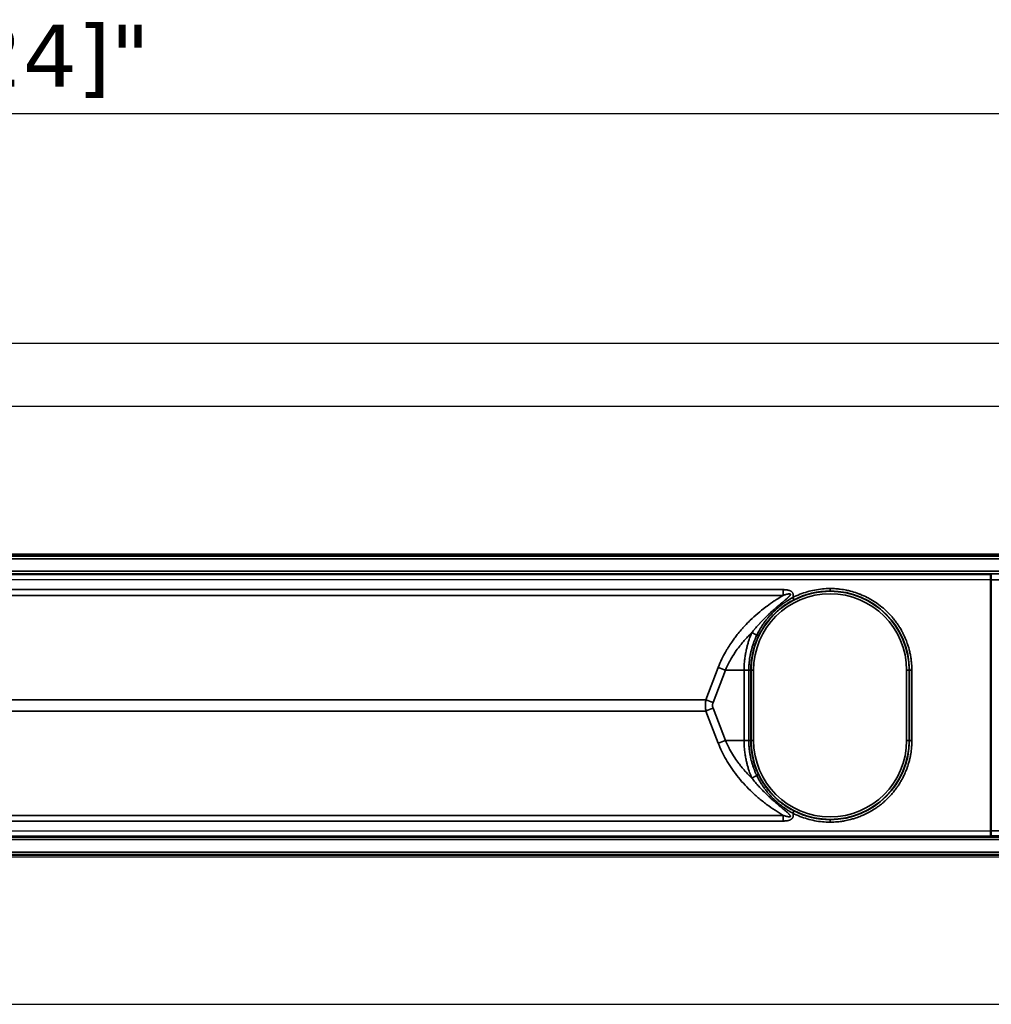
# Model space of a CAD drawing. Header units: millimetres. Extents: x 100 to 2070, y 30 to 1455.
# Tile 55 of 83: x 775 to 971, y 873 to 1071. Entities that reach past the tile are written whole.
import ezdxf

# ---------------------------------------------------------------- set-up
doc = ezdxf.new("R2010")
doc.units = ezdxf.units.MM
doc.header["$LTSCALE"] = 5
for name, color, linetype, lineweight in [('_Sichtbarkanten', 7, 'Continuous', 25), ('Bemaßung (ISO)', 7, 'Continuous', 25), ('Sichtbar schmal (ISO)', 7, 'Continuous', 35)]:
    doc.layers.add(name, color=color, linetype=linetype, lineweight=lineweight)
doc.styles.add('Notiztext (ISO)', font='verdana.ttf')
doc.dimstyles.new('wedi USA', dxfattribs={"dimscale": 5, "dimtxt": 2.5, "dimasz": 4, "dimexe": 2, "dimexo": 0.8, "dimgap": 0.3, "dimtad": 1, "dimdec": 1, "dimrnd": 1e-08, "dimtxsty": 'Notiztext (ISO)', "dimcen": 0.09, "dimclrd": 7, "dimclre": 7, "dimclrt": 256, "dimadec": 0, "dimazin": 2, "dimtfac": 0.6, "dimtmove": 0, "dimatfit": 3, "dimfxl": 1, "dimtolj": 1, "dimlwd": -1, "dimlwe": -1, "dimarcsym": 0})

# ---------------------------------------------------------------- blocks, each defined once
blk = doc.blocks.new('*D98')
at = {"layer": 'Bemaßung (ISO)', "color": 7, "transparency": 16777216}
for p, q in [((461.26, 868.52), (461.26, 728.23)), ((1655.06, 868.52), (1655.06, 728.23)), ((481.26, 738.23), (1635.06, 738.23))]:
    blk.add_line(p, q, dxfattribs=at)
for points in [[(481.26, 741.56), (481.26, 734.9), (461.26, 738.23)], [(1635.06, 741.56), (1635.06, 734.9), (1655.06, 738.23)]]:
    blk.add_solid(points, dxfattribs=at)
at = {"layer": 'Defpoints', "color": 0, "transparency": 16777216}
for p in [(461.26, 872.52), (1655.06, 872.52), (1655.06, 738.23)]:
    blk.add_point(p, dxfattribs=at)
at = {"layer": 'Bemaßung (ISO)', "transparency": 16777216, "insert": (1003.87, 756.08), "char_height": 12.5, "attachment_point": 1, "style": 'Notiztext (ISO)'}
blk.add_mtext('\\A1;1193,8 [47]"', dxfattribs=at)
blk = doc.blocks.new('*D105')
at = {"layer": 'Bemaßung (ISO)', "color": 7, "transparency": 16777216}
for p, q in [((508.86, 903.68), (508.86, 781.25)), ((1607.45, 903.68), (1607.45, 781.25)), ((528.86, 791.25), (1587.45, 791.25))]:
    blk.add_line(p, q, dxfattribs=at)
for points in [[(528.86, 794.59), (528.86, 787.92), (508.86, 791.25)], [(1587.45, 794.59), (1587.45, 787.92), (1607.45, 791.25)]]:
    blk.add_solid(points, dxfattribs=at)
at = {"layer": 'Defpoints', "color": 0, "transparency": 16777216}
for p in [(508.86, 907.68), (1607.45, 907.68), (1607.45, 791.25)]:
    blk.add_point(p, dxfattribs=at)
at = {"layer": 'Bemaßung (ISO)', "transparency": 16777216, "insert": (986.01, 809.11), "char_height": 12.5, "attachment_point": 1, "style": 'Notiztext (ISO)'}
blk.add_mtext('\\A1;1098,6 [43 1/4]"', dxfattribs=at)
blk = doc.blocks.new('*D108')
at = {"layer": 'Bemaßung (ISO)', "color": 7, "transparency": 16777216}
for p, q in [((448.56, 1009.52), (448.56, 1061.76)), ((1058.16, 1022.02), (1058.16, 1061.76)), ((468.56, 1051.76), (1038.16, 1051.76))]:
    blk.add_line(p, q, dxfattribs=at)
for points in [[(468.56, 1055.1), (468.56, 1048.43), (448.56, 1051.76)], [(1038.16, 1055.1), (1038.16, 1048.43), (1058.16, 1051.76)]]:
    blk.add_solid(points, dxfattribs=at)
at = {"layer": 'Defpoints', "color": 0, "transparency": 16777216}
for p in [(1058.16, 1051.76), (1058.16, 1018.02), (448.56, 1005.52)]:
    blk.add_point(p, dxfattribs=at)
at = {"layer": 'Bemaßung (ISO)', "transparency": 16777216, "insert": (703.94, 1069.62), "char_height": 12.5, "attachment_point": 1, "style": 'Notiztext (ISO)'}
blk.add_mtext('\\A1;609,6 [24]"', dxfattribs=at)

msp = doc.modelspace()

# ---------------------------------------------------------------- linework, layer by layer
at = {"layer": '_Sichtbarkanten'}
for p, q in [((448.56, 1005.52), (1667.76, 1005.52)), ((1655.06, 992.82), (461.26, 992.82)), ((511.16, 963.17), (1605.16, 963.17)), ((511.16, 902.17), (1605.16, 902.17)), ((461.26, 872.52), (1655.06, 872.52))]:
    msp.add_line(p, q, dxfattribs=at)
at = {"layer": 'Sichtbar schmal (ISO)'}
for p, q in [((1605.63, 962.85), (510.68, 962.85)), ((510.85, 962.68), (1605.47, 962.68)), ((1605.47, 962.18), (510.85, 962.18)), ((510.86, 959.66), (1605.45, 959.66)), ((1605.45, 959.16), (510.86, 959.16)), ((511.04, 958.99), (970.66, 958.95)), ((970.66, 957.95), (970.66, 958.95)), ((970.65, 957.95), (511.03, 957.99)), ((970.65, 957.95), (970.8, 957.95)), ((970.65, 957.95), (970.65, 907.4)), ((987.84, 957.94), (970.8, 957.95)), ((970.8, 957.95), (970.8, 907.4)), ((928.98, 955.95), (753.17, 955.95)), ((938.41, 955.67), (938.41, 956.17)), ((928.99, 954.8), (753.17, 954.8)), ((915.91, 940.29), (913.43, 933.81)), ((917.34, 939.72), (914.87, 933.24)), ((917.34, 939.72), (921.11, 939.72)), ((921.11, 939.72), (922.05, 939.72)), ((921.11, 925.63), (921.11, 939.72)), ((922.05, 939.72), (922.05, 925.63)), ((922.45, 939.73), (922.52, 939.73)), ((922.45, 939.73), (922.45, 925.62)), ((922.52, 939.73), (922.52, 925.62)), ((923.02, 939.73), (922.52, 939.73)), ((923.02, 939.73), (923.02, 925.62)), ((953.79, 925.62), (953.79, 939.73)), ((953.79, 939.73), (954.29, 939.73)), ((954.35, 939.73), (954.29, 939.73)), ((954.29, 925.62), (954.29, 939.73)), ((954.35, 939.73), (954.85, 939.73)), ((954.35, 925.62), (954.35, 939.73)), ((954.85, 925.62), (954.85, 939.73)), ((913.43, 933.81), (768.74, 933.81)), ((913.43, 931.53), (768.74, 931.53)), ((913.43, 931.53), (915.91, 925.06)), ((914.87, 932.1), (917.34, 925.63)), ((917.34, 925.63), (921.11, 925.63)), ((921.11, 925.63), (922.05, 925.63)), ((922.45, 925.62), (922.52, 925.62)), ((923.02, 925.62), (922.52, 925.62)), ((953.79, 925.62), (954.29, 925.62)), ((954.35, 925.62), (954.29, 925.62)), ((954.35, 925.62), (954.85, 925.62)), ((753.17, 910.54), (928.99, 910.54)), ((753.17, 909.4), (928.98, 909.4)), ((938.41, 909.17), (938.41, 909.67)), ((511.03, 907.36), (970.65, 907.4)), ((970.8, 907.4), (970.65, 907.4)), ((970.66, 907.4), (970.66, 906.4)), ((970.8, 907.4), (987.84, 907.41)), ((510.86, 906.18), (1605.45, 906.18)), ((1605.45, 905.68), (510.86, 905.68)), ((970.66, 906.4), (511.04, 906.36)), ((970.83, 906.4), (987.88, 906.41)), ((510.68, 902.5), (1605.63, 902.5)), ((510.85, 903.16), (1605.47, 903.16)), ((1605.47, 902.66), (510.85, 902.66))]:
    msp.add_line(p, q, dxfattribs=at)
for centre, radius, start, end in [((938.41, 939.73), 15.89, 0, 180), ((938.41, 939.73), 15.39, 0, 180), ((938.4, 939.73), 15.95, 360, 89.9946), ((938.41, 925.62), 15.89, 180, 0), ((938.41, 925.62), 15.39, 180, 0), ((938.4, 925.62), 15.95, 270.0054, 0)]:
    msp.add_arc(centre, radius, start, end, dxfattribs=at)
for centre, major_axis, ratio, start_param, end_param in [((970.63, 958.84), (-6, 0), 0.017445, 4.677478, 4.707369), ((970.83, 957.95), (0.001, 1), 0.034899, 0.017464, 1.570797), ((929.04, 955.95), (0, 10), 0.005236, 1.570793, 1.685161), ((938.4, 939.73), (0, 15.95), 0.999985, 0, 0.472967), ((930.91, 954.37), (0.228, -0.445), 0.004664, 0.017453, 1.568413), ((925.55, 945.76), (8.78, -4.78), 0.002502, 4.378713, 4.496367), ((923.56, 946.82), (0.451, -0.215), 0.009072, 4.928238, 6.265731), ((915.88, 939.72), (4.67, -1.79), 0.108522, 1.294199, 1.606695), ((913.41, 933.24), (4.67, -1.79), 0.108522, 1.294198, 1.606695), ((913.41, 932.1), (4.67, 1.79), 0.108522, 4.67649, 4.988987), ((915.88, 925.63), (4.67, 1.79), 0.108522, 4.67649, 4.988987), ((921.95, 925.62), (0.5, -0.005), 0.011276, 0.017587, 1.371238), ((925.55, 919.58), (8.78, 4.78), 0.002502, 1.786819, 1.904468), ((923.56, 918.53), (0.451, 0.215), 0.00907, 0.017454, 1.354946), ((930.91, 910.98), (0.228, 0.445), 0.004661, 4.714775, 6.265732), ((938.4, 925.62), (0, -15.95), 0.999985, 5.810218, 6.283184), ((929.04, 909.4), (0, -10), 0.005236, 4.598022, 4.712387), ((970.83, 907.4), (0.001, -1), 0.034899, 4.712389, 6.265721), ((970.63, 906.5), (6, 0), 0.01744, 4.717412, 4.747298)]:
    msp.add_ellipse(centre, major_axis=major_axis, ratio=ratio, start_param=start_param, end_param=end_param, dxfattribs=at)
for points, knots in [([(922.66, 947.31), (922.84, 947.53), (923.02, 947.75), (923.2, 947.96), (923.2, 947.97), (923.21, 947.98), (923.21, 947.98), (923.39, 948.19), (923.56, 948.39), (923.73, 948.58), (923.74, 948.59), (923.75, 948.6), (923.76, 948.61), (923.93, 948.8), (924.09, 948.98), (924.26, 949.17), (924.27, 949.18), (924.29, 949.19), (924.3, 949.21), (924.46, 949.39), (924.63, 949.56), (924.79, 949.73), (924.81, 949.75), (924.83, 949.77), (924.85, 949.78), (925.01, 949.95), (925.17, 950.11), (925.33, 950.27), (925.35, 950.29), (925.37, 950.31), (925.39, 950.33), (925.55, 950.49), (925.7, 950.63), (925.85, 950.77), (925.87, 950.8), (925.89, 950.82), (925.92, 950.84), (926.06, 950.98), (926.19, 951.1), (926.32, 951.22), (926.35, 951.25), (926.37, 951.27), (926.4, 951.29), (926.52, 951.4), (926.64, 951.51), (926.75, 951.61), (926.77, 951.64), (926.8, 951.66), (926.82, 951.68), (926.93, 951.78), (927.03, 951.87), (927.13, 951.95), (927.16, 951.98), (927.18, 952), (927.21, 952.02), (927.3, 952.1), (927.39, 952.18), (927.48, 952.26), (927.5, 952.28), (927.53, 952.3), (927.55, 952.32), (927.64, 952.4), (927.72, 952.46), (927.79, 952.53), (927.82, 952.55), (927.85, 952.57), (927.87, 952.6), (927.94, 952.66), (928.01, 952.72), (928.08, 952.78), (928.11, 952.8), (928.13, 952.82), (928.16, 952.84), (928.22, 952.9), (928.29, 952.95), (928.35, 953), (928.37, 953.02), (928.4, 953.04), (928.42, 953.06), (928.48, 953.11), (928.53, 953.16), (928.59, 953.2), (928.61, 953.22), (928.64, 953.24), (928.66, 953.26), (928.71, 953.3), (928.76, 953.35), (928.81, 953.38), (928.83, 953.4), (928.86, 953.42), (928.88, 953.44), (928.92, 953.48), (928.97, 953.52), (929.01, 953.55), (929.03, 953.57), (929.06, 953.59), (929.08, 953.61), (929.12, 953.64), (929.16, 953.68), (929.19, 953.71), (929.22, 953.73), (929.24, 953.74), (929.26, 953.76), (929.29, 953.79), (929.33, 953.82), (929.36, 953.85), (929.38, 953.87), (929.4, 953.89), (929.42, 953.9), (929.45, 953.93), (929.48, 953.95), (929.51, 953.98), (929.53, 954), (929.55, 954.01), (929.57, 954.03), (929.6, 954.06), (929.63, 954.08), (929.65, 954.1), (929.67, 954.12), (929.69, 954.13), (929.71, 954.15), (929.74, 954.17), (929.76, 954.19), (929.78, 954.21), (929.8, 954.23), (929.82, 954.25), (929.84, 954.26), (929.86, 954.28), (929.88, 954.3), (929.9, 954.32), (929.91, 954.33), (929.93, 954.35), (929.95, 954.37), (929.97, 954.38), (929.99, 954.4), (930, 954.42), (930.02, 954.43), (930.04, 954.45), (930.05, 954.47), (930.07, 954.48), (930.08, 954.49), (930.1, 954.51), (930.11, 954.52), (930.13, 954.54), (930.14, 954.56), (930.16, 954.57), (930.17, 954.58), (930.18, 954.59), (930.19, 954.61), (930.21, 954.63), (930.22, 954.64), (930.23, 954.65), (930.24, 954.66), (930.25, 954.67), (930.26, 954.69), (930.28, 954.7), (930.29, 954.72), (930.3, 954.73), (930.3, 954.74), (930.31, 954.75), (930.32, 954.76), (930.33, 954.77), (930.34, 954.79), (930.35, 954.79), (930.35, 954.8), (930.36, 954.81), (930.37, 954.82), (930.37, 954.84), (930.38, 954.85), (930.39, 954.86), (930.39, 954.86), (930.39, 954.87), (930.4, 954.88), (930.4, 954.89), (930.41, 954.9), (930.41, 954.91), (930.41, 954.91), (930.41, 954.92), (930.42, 954.93), (930.42, 954.94), (930.42, 954.95), (930.42, 954.95), (930.42, 954.96), (930.42, 954.96), (930.42, 954.97), (930.42, 954.98), (930.42, 954.99), (930.42, 954.99), (930.42, 955), (930.42, 955), (930.42, 955.01), (930.42, 955.02), (930.41, 955.03), (930.4, 955.04), (930.4, 955.05), (930.39, 955.06), (930.38, 955.06), (930.37, 955.07), (930.36, 955.07), (930.35, 955.07), (930.35, 955.08), (930.35, 955.08), (930.33, 955.08), (930.32, 955.09), (930.3, 955.09), (930.3, 955.09), (930.29, 955.09), (930.29, 955.09), (930.27, 955.09), (930.25, 955.1), (930.23, 955.1), (930.22, 955.1), (930.22, 955.1), (930.21, 955.1), (930.19, 955.1), (930.17, 955.1), (930.14, 955.09), (930.13, 955.09), (930.13, 955.09), (930.12, 955.09), (930.09, 955.09), (930.06, 955.09), (930.03, 955.08), (930.02, 955.08), (930.02, 955.08), (930.01, 955.08), (929.98, 955.08), (929.94, 955.07), (929.9, 955.06), (929.9, 955.06), (929.89, 955.06), (929.89, 955.06), (929.84, 955.05), (929.8, 955.04), (929.76, 955.03), (929.75, 955.03), (929.75, 955.03), (929.74, 955.03), (929.69, 955.02), (929.64, 955.01), (929.59, 954.99), (929.59, 954.99), (929.58, 954.99), (929.58, 954.99), (929.52, 954.97), (929.46, 954.96), (929.4, 954.94), (929.34, 954.92), (929.27, 954.9), (929.2, 954.88), (929.13, 954.86), (929.06, 954.83), (928.99, 954.8)], [0, 0, 0, 0, 0.022222, 0.022222, 0.022222, 0.022876, 0.022876, 0.022876, 0.044444, 0.044444, 0.044444, 0.045602, 0.045602, 0.045602, 0.066667, 0.066667, 0.066667, 0.068324, 0.068324, 0.068324, 0.088889, 0.088889, 0.088889, 0.091039, 0.091039, 0.091039, 0.111111, 0.111111, 0.111111, 0.113756, 0.113756, 0.113756, 0.133333, 0.133333, 0.133333, 0.136491, 0.136491, 0.136491, 0.155556, 0.155556, 0.155556, 0.159228, 0.159228, 0.159228, 0.177778, 0.177778, 0.177778, 0.181952, 0.181952, 0.181952, 0.2, 0.2, 0.2, 0.20467, 0.20467, 0.20467, 0.222222, 0.222222, 0.222222, 0.227393, 0.227393, 0.227393, 0.244444, 0.244444, 0.244444, 0.250117, 0.250117, 0.250117, 0.266667, 0.266667, 0.266667, 0.272841, 0.272841, 0.272841, 0.288889, 0.288889, 0.288889, 0.295564, 0.295564, 0.295564, 0.311111, 0.311111, 0.311111, 0.318287, 0.318287, 0.318287, 0.333333, 0.333333, 0.333333, 0.341011, 0.341011, 0.341011, 0.355556, 0.355556, 0.355556, 0.363735, 0.363735, 0.363735, 0.377778, 0.377778, 0.377778, 0.386459, 0.386459, 0.386459, 0.4, 0.4, 0.4, 0.409182, 0.409182, 0.409182, 0.422222, 0.422222, 0.422222, 0.431905, 0.431905, 0.431905, 0.444444, 0.444444, 0.444444, 0.454626, 0.454626, 0.454626, 0.466667, 0.466667, 0.466667, 0.477349, 0.477349, 0.477349, 0.488889, 0.488889, 0.488889, 0.500075, 0.500075, 0.500075, 0.511111, 0.511111, 0.511111, 0.522801, 0.522801, 0.522801, 0.533333, 0.533333, 0.533333, 0.545524, 0.545524, 0.545524, 0.555556, 0.555556, 0.555556, 0.568247, 0.568247, 0.568247, 0.577778, 0.577778, 0.577778, 0.59097, 0.59097, 0.59097, 0.6, 0.6, 0.6, 0.613695, 0.613695, 0.613695, 0.622222, 0.622222, 0.622222, 0.636424, 0.636424, 0.636424, 0.644444, 0.644444, 0.644444, 0.659144, 0.659144, 0.659144, 0.666667, 0.666667, 0.666667, 0.681855, 0.681855, 0.681855, 0.688889, 0.688889, 0.688889, 0.704584, 0.704584, 0.704584, 0.711111, 0.711111, 0.711111, 0.733333, 0.733333, 0.733333, 0.755556, 0.755556, 0.755556, 0.772742, 0.772742, 0.772742, 0.777778, 0.777778, 0.777778, 0.795481, 0.795481, 0.795481, 0.8, 0.8, 0.8, 0.818213, 0.818213, 0.818213, 0.822222, 0.822222, 0.822222, 0.840935, 0.840935, 0.840935, 0.844444, 0.844444, 0.844444, 0.863651, 0.863651, 0.863651, 0.866667, 0.866667, 0.866667, 0.88638, 0.88638, 0.88638, 0.888889, 0.888889, 0.888889, 0.909104, 0.909104, 0.909104, 0.911111, 0.911111, 0.911111, 0.931827, 0.931827, 0.931827, 0.933333, 0.933333, 0.933333, 0.955556, 0.955556, 0.955556, 0.977778, 0.977778, 0.977778, 1, 1, 1, 1]), ([(930.92, 954.37), (930.93, 954.41), (930.95, 954.5), (930.98, 954.63), (930.99, 954.75), (930.99, 954.87), (930.98, 954.98), (930.97, 955.08), (930.94, 955.17), (930.9, 955.26), (930.85, 955.34), (930.79, 955.42), (930.71, 955.51), (930.62, 955.58), (930.5, 955.66), (930.37, 955.72), (930.23, 955.78), (930.06, 955.83), (929.88, 955.87), (929.69, 955.9), (929.47, 955.93), (929.24, 955.94), (929.07, 955.95), (928.98, 955.95)], [0.0000002, 0.0000002, 0.0000002, 0.0000002, 0.047619, 0.0952381, 0.1428571, 0.1904762, 0.2380952, 0.2857143, 0.3333333, 0.3809524, 0.4285714, 0.4761905, 0.5238095, 0.5714286, 0.6190476, 0.6666667, 0.7142857, 0.7619048, 0.8095238, 0.8571429, 0.9047619, 0.952381, 1, 1, 1, 1]), ([(938.41, 956.17), (937.89, 956.17), (936.85, 956.12), (935.31, 955.9), (933.8, 955.54), (932.32, 955.03), (931.38, 954.61), (930.92, 954.37)], [0, 0, 0, 0, 0.2, 0.4, 0.6, 0.8, 0.9999999, 0.9999999, 0.9999999, 0.9999999]), ([(954.85, 939.73), (954.85, 940.05), (954.84, 940.39), (954.82, 940.73), (954.82, 940.78), (954.82, 940.84), (954.81, 940.89), (954.79, 941.18), (954.76, 941.48), (954.72, 941.79), (954.71, 941.87), (954.7, 941.96), (954.69, 942.04), (954.65, 942.32), (954.6, 942.6), (954.55, 942.88), (954.52, 943), (954.5, 943.12), (954.47, 943.24), (954.42, 943.49), (954.36, 943.75), (954.29, 944), (954.25, 944.15), (954.21, 944.29), (954.16, 944.44), (954.09, 944.67), (954.02, 944.89), (953.94, 945.12), (953.88, 945.29), (953.82, 945.46), (953.76, 945.63), (953.68, 945.83), (953.6, 946.03), (953.51, 946.22), (953.43, 946.42), (953.35, 946.6), (953.26, 946.79), (953.18, 946.96), (953.09, 947.13), (953.01, 947.3), (952.9, 947.5), (952.79, 947.7), (952.68, 947.9), (952.6, 948.04), (952.51, 948.18), (952.43, 948.32), (952.3, 948.54), (952.16, 948.75), (952.02, 948.96), (951.94, 949.07), (951.87, 949.18), (951.79, 949.29), (951.62, 949.53), (951.44, 949.77), (951.25, 950), (951.18, 950.08), (951.12, 950.16), (951.06, 950.24), (950.83, 950.52), (950.58, 950.8), (950.3, 951.08), (950.27, 951.12), (950.23, 951.16), (950.19, 951.2), (949.87, 951.53), (949.52, 951.86), (949.13, 952.2), (949.13, 952.2), (949.12, 952.2), (949.12, 952.21), (948.73, 952.54), (948.3, 952.88), (947.82, 953.21), (947.76, 953.26), (947.7, 953.3), (947.63, 953.34), (947.21, 953.63), (946.75, 953.91), (946.26, 954.18), (946.13, 954.25), (946, 954.32), (945.86, 954.39), (945.42, 954.61), (944.95, 954.82), (944.47, 955.02), (944.27, 955.09), (944.07, 955.17), (943.86, 955.24), (943.42, 955.4), (942.97, 955.54), (942.51, 955.65), (942.25, 955.72), (941.99, 955.78), (941.73, 955.83), (941.31, 955.92), (940.89, 955.99), (940.46, 956.04), (940.16, 956.08), (939.86, 956.11), (939.56, 956.13), (939.17, 956.16), (938.79, 956.17), (938.41, 956.17)], [0, 0, 0, 0, 0.055556, 0.055556, 0.055556, 0.064113, 0.064113, 0.064113, 0.111111, 0.111111, 0.111111, 0.124248, 0.124248, 0.124248, 0.166667, 0.166667, 0.166667, 0.184368, 0.184368, 0.184368, 0.222222, 0.222222, 0.222222, 0.244025, 0.244025, 0.244025, 0.277778, 0.277778, 0.277778, 0.303377, 0.303377, 0.303377, 0.333333, 0.333333, 0.333333, 0.36238, 0.36238, 0.36238, 0.388889, 0.388889, 0.388889, 0.421156, 0.421156, 0.421156, 0.444444, 0.444444, 0.444444, 0.480668, 0.480668, 0.480668, 0.5, 0.5, 0.5, 0.541836, 0.541836, 0.541836, 0.555556, 0.555556, 0.555556, 0.604466, 0.604466, 0.604466, 0.611111, 0.611111, 0.611111, 0.666667, 0.666667, 0.666667, 0.667217, 0.667217, 0.667217, 0.722222, 0.722222, 0.722222, 0.729378, 0.729378, 0.729378, 0.777778, 0.777778, 0.777778, 0.790682, 0.790682, 0.790682, 0.833333, 0.833333, 0.833333, 0.850872, 0.850872, 0.850872, 0.888889, 0.888889, 0.888889, 0.910026, 0.910026, 0.910026, 0.944444, 0.944444, 0.944444, 0.968938, 0.968938, 0.968938, 1, 1, 1, 1]), ([(928.99, 954.8), (928.57, 954.56), (928.17, 954.32), (927.77, 954.06), (927.57, 953.94), (927.38, 953.81), (927.19, 953.69), (926.69, 953.36), (926.21, 953.02), (925.73, 952.66), (925.64, 952.6), (925.56, 952.53), (925.47, 952.47), (924.91, 952.04), (924.37, 951.61), (923.86, 951.17), (923.85, 951.16), (923.85, 951.16), (923.85, 951.16), (923.33, 950.71), (922.83, 950.26), (922.36, 949.79), (922.27, 949.71), (922.19, 949.63), (922.11, 949.55), (921.72, 949.16), (921.34, 948.77), (920.98, 948.37), (920.83, 948.2), (920.69, 948.04), (920.54, 947.87), (920.27, 947.55), (920, 947.23), (919.74, 946.9), (919.55, 946.66), (919.36, 946.41), (919.17, 946.16), (918.98, 945.9), (918.8, 945.64), (918.62, 945.38), (918.38, 945.03), (918.14, 944.67), (917.91, 944.3), (917.8, 944.12), (917.69, 943.93), (917.58, 943.75), (917.3, 943.27), (917.04, 942.79), (916.8, 942.31), (916.75, 942.21), (916.7, 942.12), (916.66, 942.02), (916.38, 941.45), (916.13, 940.87), (915.91, 940.29)], [0.0000007, 0.0000007, 0.0000007, 0.0000007, 0.0675052, 0.0675052, 0.0675052, 0.1, 0.1, 0.1, 0.1843075, 0.1843075, 0.1843075, 0.2, 0.2, 0.2, 0.3, 0.3, 0.3, 0.3007119, 0.3007119, 0.3007119, 0.4, 0.4, 0.4, 0.4172611, 0.4172611, 0.4172611, 0.5, 0.5, 0.5, 0.5341645, 0.5341645, 0.5341645, 0.6, 0.6, 0.6, 0.6499223, 0.6499223, 0.6499223, 0.7, 0.7, 0.7, 0.7670209, 0.7670209, 0.7670209, 0.8, 0.8, 0.8, 0.8835712, 0.8835712, 0.8835712, 0.9, 0.9, 0.9, 1, 1, 1, 1]), ([(930.92, 954.37), (930.84, 954.33), (930.76, 954.28), (930.67, 954.23), (930.67, 954.23), (930.66, 954.23), (930.66, 954.23), (930.58, 954.18), (930.49, 954.13), (930.4, 954.07), (930.39, 954.07), (930.38, 954.06), (930.37, 954.06), (930.28, 954.01), (930.19, 953.95), (930.1, 953.89), (930.08, 953.88), (930.06, 953.87), (930.04, 953.86), (929.96, 953.8), (929.86, 953.75), (929.77, 953.68), (929.74, 953.67), (929.71, 953.65), (929.69, 953.63), (929.6, 953.57), (929.51, 953.51), (929.41, 953.45), (929.37, 953.42), (929.34, 953.39), (929.3, 953.37), (929.21, 953.31), (929.12, 953.24), (929.03, 953.18), (928.98, 953.14), (928.93, 953.1), (928.88, 953.07), (928.79, 953), (928.71, 952.94), (928.62, 952.87), (928.55, 952.82), (928.49, 952.77), (928.43, 952.72), (928.34, 952.65), (928.26, 952.59), (928.17, 952.52), (928.1, 952.45), (928.02, 952.39), (927.94, 952.32), (927.86, 952.25), (927.78, 952.18), (927.7, 952.11), (927.61, 952.03), (927.51, 951.94), (927.41, 951.85), (927.34, 951.79), (927.27, 951.72), (927.2, 951.65), (927.09, 951.54), (926.97, 951.43), (926.85, 951.31), (926.79, 951.25), (926.73, 951.18), (926.66, 951.11), (926.53, 950.98), (926.4, 950.83), (926.26, 950.67), (926.21, 950.62), (926.15, 950.56), (926.1, 950.49), (925.95, 950.32), (925.79, 950.13), (925.63, 949.92), (925.59, 949.87), (925.55, 949.82), (925.51, 949.77), (925.33, 949.54), (925.15, 949.3), (924.97, 949.04), (924.95, 949), (924.92, 948.96), (924.9, 948.93), (924.7, 948.64), (924.5, 948.33), (924.31, 947.99), (924.3, 947.97), (924.29, 947.95), (924.27, 947.94), (924.07, 947.58), (923.86, 947.19), (923.65, 946.77)], [0, 0, 0, 0, 0.0625, 0.0625, 0.0625, 0.0651249, 0.0651249, 0.0651249, 0.125, 0.125, 0.125, 0.1311865, 0.1311865, 0.1311865, 0.1875, 0.1875, 0.1875, 0.1980186, 0.1980186, 0.1980186, 0.25, 0.25, 0.25, 0.2648036, 0.2648036, 0.2648036, 0.3125, 0.3125, 0.3125, 0.3314811, 0.3314811, 0.3314811, 0.375, 0.375, 0.375, 0.3981501, 0.3981501, 0.3981501, 0.4375, 0.4375, 0.4375, 0.4648883, 0.4648883, 0.4648883, 0.5, 0.5, 0.5, 0.5317115, 0.5317115, 0.5317115, 0.5625, 0.5625, 0.5625, 0.5986261, 0.5986261, 0.5986261, 0.625, 0.625, 0.625, 0.665658, 0.665658, 0.665658, 0.6875, 0.6875, 0.6875, 0.7328178, 0.7328178, 0.7328178, 0.75, 0.75, 0.75, 0.8001435, 0.8001435, 0.8001435, 0.8125, 0.8125, 0.8125, 0.867416, 0.867416, 0.867416, 0.875, 0.875, 0.875, 0.9342223, 0.9342223, 0.9342223, 0.9375, 0.9375, 0.9375, 1, 1, 1, 1]), ([(931.14, 953.92), (931.06, 953.88), (930.98, 953.84), (930.9, 953.79), (930.89, 953.79), (930.89, 953.79), (930.88, 953.79), (930.8, 953.74), (930.71, 953.7), (930.62, 953.65), (930.61, 953.64), (930.6, 953.64), (930.59, 953.63), (930.51, 953.58), (930.42, 953.53), (930.32, 953.47), (930.31, 953.46), (930.29, 953.45), (930.27, 953.44), (930.18, 953.39), (930.09, 953.34), (930, 953.28), (929.97, 953.26), (929.94, 953.24), (929.92, 953.23), (929.83, 953.17), (929.74, 953.11), (929.64, 953.05), (929.61, 953.03), (929.57, 953), (929.53, 952.98), (929.45, 952.92), (929.36, 952.86), (929.27, 952.8), (929.22, 952.76), (929.17, 952.73), (929.12, 952.69), (929.03, 952.63), (928.95, 952.57), (928.86, 952.5), (928.8, 952.46), (928.74, 952.41), (928.67, 952.36), (928.59, 952.3), (928.51, 952.23), (928.42, 952.17), (928.35, 952.11), (928.27, 952.04), (928.19, 951.98), (928.12, 951.91), (928.04, 951.85), (927.96, 951.78), (927.87, 951.7), (927.77, 951.62), (927.68, 951.53), (927.61, 951.47), (927.54, 951.4), (927.47, 951.34), (927.36, 951.23), (927.24, 951.12), (927.13, 951.01), (927.07, 950.95), (927.01, 950.88), (926.94, 950.82), (926.81, 950.69), (926.68, 950.54), (926.55, 950.39), (926.5, 950.34), (926.44, 950.28), (926.39, 950.22), (926.24, 950.05), (926.09, 949.86), (925.93, 949.67), (925.89, 949.62), (925.85, 949.57), (925.82, 949.52), (925.64, 949.3), (925.47, 949.06), (925.29, 948.81), (925.27, 948.77), (925.24, 948.74), (925.22, 948.7), (925.03, 948.42), (924.84, 948.12), (924.64, 947.79), (924.63, 947.78), (924.62, 947.76), (924.61, 947.74), (924.41, 947.39), (924.21, 947.01), (924.01, 946.6)], [0, 0, 0, 0, 0.0625, 0.0625, 0.0625, 0.0651251, 0.0651251, 0.0651251, 0.125, 0.125, 0.125, 0.1311881, 0.1311881, 0.1311881, 0.1875, 0.1875, 0.1875, 0.1980191, 0.1980191, 0.1980191, 0.25, 0.25, 0.25, 0.2648042, 0.2648042, 0.2648042, 0.3125, 0.3125, 0.3125, 0.3314815, 0.3314815, 0.3314815, 0.375, 0.375, 0.375, 0.3981504, 0.3981504, 0.3981504, 0.4375, 0.4375, 0.4375, 0.4648885, 0.4648885, 0.4648885, 0.5, 0.5, 0.5, 0.5317116, 0.5317116, 0.5317116, 0.5625, 0.5625, 0.5625, 0.5986261, 0.5986261, 0.5986261, 0.625, 0.625, 0.625, 0.6656579, 0.6656579, 0.6656579, 0.6875, 0.6875, 0.6875, 0.7328176, 0.7328176, 0.7328176, 0.75, 0.75, 0.75, 0.8001432, 0.8001432, 0.8001432, 0.8125, 0.8125, 0.8125, 0.8674156, 0.8674156, 0.8674156, 0.875, 0.875, 0.875, 0.9342216, 0.9342216, 0.9342216, 0.9375, 0.9375, 0.9375, 1, 1, 1, 1]), ([(922.66, 947.31), (922.42, 947.08), (922.19, 946.85), (921.97, 946.61), (921.76, 946.4), (921.55, 946.18), (921.35, 945.95), (921.09, 945.66), (920.84, 945.37), (920.6, 945.07), (920.46, 944.9), (920.32, 944.72), (920.18, 944.54), (919.89, 944.17), (919.61, 943.78), (919.34, 943.39), (919.26, 943.26), (919.17, 943.13), (919.09, 943), (918.78, 942.54), (918.5, 942.05), (918.23, 941.57), (918.2, 941.5), (918.16, 941.44), (918.13, 941.37), (917.83, 940.82), (917.57, 940.27), (917.34, 939.72)], [0, 0, 0, 0, 0.103655, 0.103655, 0.103655, 0.2, 0.2, 0.2, 0.3263937, 0.3263937, 0.3263937, 0.4, 0.4, 0.4, 0.5516773, 0.5516773, 0.5516773, 0.6, 0.6, 0.6, 0.775877, 0.775877, 0.775877, 0.8, 0.8, 0.8, 1, 1, 1, 1]), ([(921.11, 939.72), (921.11, 940.15), (921.13, 940.56), (921.15, 940.94), (921.16, 940.99), (921.16, 941.05), (921.16, 941.11), (921.19, 941.42), (921.22, 941.71), (921.25, 941.99), (921.27, 942.16), (921.29, 942.32), (921.31, 942.48), (921.34, 942.63), (921.36, 942.77), (921.38, 942.92), (921.43, 943.2), (921.48, 943.48), (921.54, 943.74), (921.55, 943.77), (921.55, 943.8), (921.56, 943.83), (921.61, 944.06), (921.66, 944.28), (921.72, 944.49), (921.77, 944.72), (921.83, 944.93), (921.9, 945.15), (921.9, 945.17), (921.91, 945.19), (921.91, 945.21), (921.98, 945.44), (922.06, 945.68), (922.14, 945.91), (922.19, 946.09), (922.26, 946.26), (922.32, 946.43), (922.34, 946.49), (922.36, 946.55), (922.39, 946.61), (922.47, 946.85), (922.57, 947.08), (922.66, 947.31)], [0, 0, 0, 0, 0.111111, 0.111111, 0.111111, 0.128135, 0.128135, 0.128135, 0.222222, 0.222222, 0.222222, 0.279218, 0.279218, 0.279218, 0.333333, 0.333333, 0.333333, 0.444444, 0.444444, 0.444444, 0.457478, 0.457478, 0.457478, 0.555556, 0.555556, 0.555556, 0.657839, 0.657839, 0.657839, 0.666667, 0.666667, 0.666667, 0.777778, 0.777778, 0.777778, 0.859633, 0.859633, 0.859633, 0.888889, 0.888889, 0.888889, 1, 1, 1, 1]), ([(923.65, 946.77), (923.53, 946.51), (923.42, 946.25), (923.31, 945.99), (923.23, 945.81), (923.16, 945.62), (923.08, 945.43), (923.07, 945.38), (923.05, 945.34), (923.03, 945.29), (922.95, 945.07), (922.88, 944.85), (922.81, 944.63), (922.75, 944.44), (922.69, 944.24), (922.64, 944.04), (922.63, 944.02), (922.62, 944), (922.62, 943.97), (922.56, 943.74), (922.5, 943.51), (922.45, 943.28), (922.4, 943.06), (922.35, 942.84), (922.31, 942.62), (922.31, 942.59), (922.3, 942.56), (922.3, 942.53), (922.25, 942.26), (922.21, 941.98), (922.17, 941.71), (922.15, 941.53), (922.13, 941.35), (922.12, 941.17), (922.11, 941.04), (922.1, 940.91), (922.09, 940.77), (922.06, 940.42), (922.05, 940.07), (922.05, 939.72)], [0, 0, 0, 0, 0.1165956, 0.1165956, 0.1165956, 0.2, 0.2, 0.2, 0.2201537, 0.2201537, 0.2201537, 0.3157606, 0.3157606, 0.3157606, 0.4, 0.4, 0.4, 0.4097347, 0.4097347, 0.4097347, 0.5074421, 0.5074421, 0.5074421, 0.6, 0.6, 0.6, 0.611853, 0.611853, 0.611853, 0.7265516, 0.7265516, 0.7265516, 0.8, 0.8, 0.8, 0.8550316, 0.8550316, 0.8550316, 1, 1, 1, 1]), ([(924.01, 946.6), (923.81, 946.17), (923.62, 945.74), (923.46, 945.29), (923.29, 944.85), (923.15, 944.4), (923.02, 943.94), (922.9, 943.49), (922.79, 943.02), (922.71, 942.56), (922.62, 942.09), (922.56, 941.62), (922.52, 941.14), (922.48, 940.67), (922.45, 940.2), (922.45, 939.73)], [0, 0, 0, 0, 0.2, 0.2, 0.2, 0.4, 0.4, 0.4, 0.6, 0.6, 0.6, 0.8, 0.8, 0.8, 1, 1, 1, 1]), ([(922.05, 939.72), (922.1, 939.72), (922.14, 939.72), (922.18, 939.72), (922.22, 939.72), (922.26, 939.72), (922.29, 939.72), (922.31, 939.72), (922.33, 939.72), (922.34, 939.72), (922.36, 939.72), (922.37, 939.72), (922.38, 939.72), (922.4, 939.72), (922.42, 939.73), (922.43, 939.73), (922.45, 939.73), (922.45, 939.73), (922.45, 939.73)], [0, 0, 0, 0, 0.2, 0.2, 0.2, 0.4, 0.4, 0.4, 0.507817, 0.507817, 0.507817, 0.6, 0.6, 0.6, 0.8, 0.8, 0.8, 1, 1, 1, 1]), ([(913.43, 933.81), (913.4, 933.66), (913.38, 933.5), (913.36, 933.35), (913.34, 933.2), (913.33, 933.05), (913.33, 932.9), (913.32, 932.75), (913.32, 932.6), (913.33, 932.45), (913.33, 932.3), (913.34, 932.15), (913.36, 931.99), (913.38, 931.84), (913.4, 931.69), (913.43, 931.53)], [0.000001, 0.000001, 0.000001, 0.000001, 0.2, 0.2, 0.2, 0.4, 0.4, 0.4, 0.6, 0.6, 0.6, 0.8, 0.8, 0.8, 1, 1, 1, 1]), ([(914.87, 933.24), (914.84, 933.17), (914.82, 933.1), (914.8, 933.02), (914.8, 933.02), (914.8, 933.02), (914.8, 933.01), (914.78, 932.94), (914.77, 932.88), (914.77, 932.81), (914.76, 932.8), (914.76, 932.79), (914.76, 932.79), (914.76, 932.72), (914.76, 932.65), (914.76, 932.59), (914.76, 932.58), (914.76, 932.57), (914.76, 932.56), (914.77, 932.49), (914.78, 932.42), (914.79, 932.35), (914.8, 932.34), (914.8, 932.34), (914.8, 932.33), (914.81, 932.26), (914.84, 932.18), (914.87, 932.1)], [0.0000019, 0.0000019, 0.0000019, 0.0000019, 0.1891043, 0.1891043, 0.1891043, 0.2, 0.2, 0.2, 0.3771024, 0.3771024, 0.3771024, 0.4, 0.4, 0.4, 0.5779916, 0.5779916, 0.5779916, 0.6, 0.6, 0.6, 0.7886048, 0.7886048, 0.7886048, 0.8, 0.8, 0.8, 1, 1, 1, 1]), ([(917.34, 925.63), (917.56, 925.1), (917.81, 924.58), (918.08, 924.05), (918.12, 923.98), (918.16, 923.92), (918.19, 923.85), (918.44, 923.39), (918.7, 922.94), (918.99, 922.49), (919.08, 922.36), (919.17, 922.22), (919.26, 922.09), (919.51, 921.71), (919.78, 921.33), (920.06, 920.96), (920.21, 920.76), (920.37, 920.56), (920.53, 920.36), (920.77, 920.05), (921.03, 919.76), (921.29, 919.46), (921.52, 919.2), (921.76, 918.95), (922, 918.7), (922.21, 918.48), (922.44, 918.25), (922.66, 918.04)], [0, 0, 0, 0, 0.2, 0.2, 0.2, 0.2264423, 0.2264423, 0.2264423, 0.4, 0.4, 0.4, 0.4527498, 0.4527498, 0.4527498, 0.6, 0.6, 0.6, 0.6791475, 0.6791475, 0.6791475, 0.8, 0.8, 0.8, 0.9057678, 0.9057678, 0.9057678, 1, 1, 1, 1]), ([(922.66, 918.04), (922.57, 918.27), (922.47, 918.5), (922.39, 918.73), (922.36, 918.79), (922.34, 918.85), (922.32, 918.92), (922.26, 919.09), (922.2, 919.26), (922.14, 919.43), (922.06, 919.67), (921.98, 919.9), (921.91, 920.14), (921.91, 920.16), (921.9, 920.18), (921.9, 920.19), (921.83, 920.41), (921.77, 920.63), (921.72, 920.85), (921.66, 921.07), (921.61, 921.29), (921.56, 921.52), (921.55, 921.55), (921.55, 921.58), (921.54, 921.61), (921.48, 921.87), (921.43, 922.14), (921.38, 922.43), (921.36, 922.57), (921.34, 922.72), (921.31, 922.87), (921.29, 923.02), (921.27, 923.19), (921.25, 923.35), (921.22, 923.63), (921.19, 923.92), (921.16, 924.24), (921.16, 924.29), (921.16, 924.35), (921.15, 924.41), (921.13, 924.79), (921.11, 925.19), (921.11, 925.63)], [0, 0, 0, 0, 0.111111, 0.111111, 0.111111, 0.140415, 0.140415, 0.140415, 0.222222, 0.222222, 0.222222, 0.333333, 0.333333, 0.333333, 0.342288, 0.342288, 0.342288, 0.444444, 0.444444, 0.444444, 0.542666, 0.542666, 0.542666, 0.555556, 0.555556, 0.555556, 0.666667, 0.666667, 0.666667, 0.720876, 0.720876, 0.720876, 0.777778, 0.777778, 0.777778, 0.871903, 0.871903, 0.871903, 0.888889, 0.888889, 0.888889, 1, 1, 1, 1]), ([(922.05, 925.63), (922.05, 925.26), (922.07, 924.89), (922.09, 924.51), (922.1, 924.4), (922.11, 924.29), (922.12, 924.17), (922.14, 923.95), (922.16, 923.73), (922.19, 923.52), (922.22, 923.25), (922.27, 922.99), (922.31, 922.73), (922.32, 922.69), (922.33, 922.66), (922.33, 922.63), (922.38, 922.36), (922.44, 922.1), (922.5, 921.84), (922.54, 921.66), (922.59, 921.48), (922.64, 921.3), (922.65, 921.24), (922.67, 921.19), (922.69, 921.13), (922.75, 920.91), (922.82, 920.69), (922.89, 920.47), (922.95, 920.28), (923.02, 920.1), (923.08, 919.92), (923.1, 919.89), (923.11, 919.86), (923.12, 919.83), (923.2, 919.63), (923.28, 919.42), (923.37, 919.21), (923.46, 919), (923.55, 918.79), (923.65, 918.58)], [0, 0, 0, 0, 0.153084, 0.153084, 0.153084, 0.2, 0.2, 0.2, 0.2906989, 0.2906989, 0.2906989, 0.4, 0.4, 0.4, 0.414102, 0.414102, 0.414102, 0.5247682, 0.5247682, 0.5247682, 0.6, 0.6, 0.6, 0.6253567, 0.6253567, 0.6253567, 0.7198935, 0.7198935, 0.7198935, 0.8, 0.8, 0.8, 0.8122449, 0.8122449, 0.8122449, 0.9042517, 0.9042517, 0.9042517, 1, 1, 1, 1]), ([(922.45, 925.62), (922.45, 925.15), (922.48, 924.67), (922.52, 924.2), (922.56, 923.73), (922.62, 923.26), (922.71, 922.79), (922.79, 922.32), (922.9, 921.86), (923.02, 921.4), (923.15, 920.95), (923.29, 920.49), (923.46, 920.05), (923.62, 919.61), (923.81, 919.17), (924.01, 918.74)], [0, 0, 0, 0, 0.2, 0.2, 0.2, 0.4, 0.4, 0.4, 0.6, 0.6, 0.6, 0.8, 0.8, 0.8, 1, 1, 1, 1]), ([(938.41, 909.17), (938.66, 909.17), (938.91, 909.18), (939.16, 909.19), (939.6, 909.21), (940.03, 909.25), (940.47, 909.3), (940.74, 909.34), (941.01, 909.38), (941.28, 909.43), (941.7, 909.5), (942.11, 909.59), (942.52, 909.69), (942.79, 909.77), (943.07, 909.84), (943.34, 909.93), (943.73, 910.05), (944.11, 910.19), (944.48, 910.33), (944.74, 910.44), (944.99, 910.54), (945.23, 910.66), (945.59, 910.82), (945.94, 910.99), (946.27, 911.17), (946.49, 911.29), (946.7, 911.41), (946.9, 911.54), (947.23, 911.73), (947.53, 911.93), (947.83, 912.14), (948, 912.25), (948.16, 912.37), (948.32, 912.49), (948.6, 912.71), (948.88, 912.93), (949.13, 913.15), (949.25, 913.25), (949.37, 913.36), (949.48, 913.46), (949.73, 913.69), (949.97, 913.92), (950.19, 914.14), (950.28, 914.23), (950.36, 914.32), (950.44, 914.41), (950.66, 914.64), (950.86, 914.87), (951.05, 915.1), (951.12, 915.19), (951.19, 915.27), (951.26, 915.36), (951.44, 915.59), (951.62, 915.82), (951.78, 916.05), (951.85, 916.14), (951.91, 916.23), (951.98, 916.33), (952.13, 916.55), (952.28, 916.78), (952.43, 917.02), (952.49, 917.13), (952.56, 917.24), (952.62, 917.35), (952.76, 917.58), (952.88, 917.81), (953.01, 918.05), (953.07, 918.17), (953.13, 918.3), (953.2, 918.43), (953.31, 918.66), (953.41, 918.89), (953.51, 919.12), (953.57, 919.26), (953.63, 919.4), (953.69, 919.54), (953.78, 919.77), (953.86, 920), (953.94, 920.23), (954, 920.38), (954.05, 920.53), (954.09, 920.68), (954.16, 920.9), (954.23, 921.13), (954.29, 921.35), (954.33, 921.5), (954.37, 921.66), (954.41, 921.81), (954.46, 922.03), (954.51, 922.25), (954.55, 922.47), (954.58, 922.63), (954.61, 922.79), (954.64, 922.95), (954.67, 923.16), (954.7, 923.36), (954.72, 923.56), (954.75, 923.78), (954.77, 923.99), (954.79, 924.2), (954.8, 924.34), (954.81, 924.48), (954.82, 924.62), (954.84, 924.96), (954.85, 925.29), (954.85, 925.62)], [0, 0, 0, 0, 0.020266, 0.020266, 0.020266, 0.055556, 0.055556, 0.055556, 0.077574, 0.077574, 0.077574, 0.111111, 0.111111, 0.111111, 0.133998, 0.133998, 0.133998, 0.166667, 0.166667, 0.166667, 0.189326, 0.189326, 0.189326, 0.222222, 0.222222, 0.222222, 0.24374, 0.24374, 0.24374, 0.277778, 0.277778, 0.277778, 0.297321, 0.297321, 0.297321, 0.333333, 0.333333, 0.333333, 0.350404, 0.350404, 0.350404, 0.388889, 0.388889, 0.388889, 0.404131, 0.404131, 0.404131, 0.444444, 0.444444, 0.444444, 0.459368, 0.459368, 0.459368, 0.5, 0.5, 0.5, 0.516169, 0.516169, 0.516169, 0.555556, 0.555556, 0.555556, 0.573759, 0.573759, 0.573759, 0.611111, 0.611111, 0.611111, 0.631024, 0.631024, 0.631024, 0.666667, 0.666667, 0.666667, 0.687908, 0.687908, 0.687908, 0.722222, 0.722222, 0.722222, 0.744586, 0.744586, 0.744586, 0.777778, 0.777778, 0.777778, 0.80058, 0.80058, 0.80058, 0.833333, 0.833333, 0.833333, 0.857915, 0.857915, 0.857915, 0.888889, 0.888889, 0.888889, 0.92198, 0.92198, 0.92198, 0.944444, 0.944444, 0.944444, 1, 1, 1, 1]), ([(915.91, 925.06), (916.12, 924.5), (916.59, 923.4), (917.45, 921.77), (918.47, 920.14), (919.64, 918.54), (920.94, 916.99), (922.37, 915.51), (923.94, 914.08), (925.63, 912.73), (927.35, 911.53), (928.45, 910.85), (928.99, 910.54)], [0, 0, 0, 0, 0.1, 0.2, 0.3, 0.4, 0.5, 0.6, 0.7, 0.8, 0.9, 0.9999995, 0.9999995, 0.9999995, 0.9999995]), ([(923.65, 918.58), (923.78, 918.31), (923.91, 918.06), (924.04, 917.82), (924.12, 917.68), (924.2, 917.54), (924.27, 917.41), (924.37, 917.25), (924.46, 917.1), (924.55, 916.95), (924.67, 916.76), (924.78, 916.59), (924.9, 916.42), (924.95, 916.34), (925, 916.26), (925.06, 916.19), (925.21, 915.97), (925.36, 915.77), (925.51, 915.57), (925.52, 915.56), (925.53, 915.54), (925.55, 915.53), (925.7, 915.32), (925.86, 915.13), (926.01, 914.95), (926.04, 914.92), (926.07, 914.88), (926.1, 914.85), (926.22, 914.71), (926.34, 914.58), (926.46, 914.45), (926.53, 914.37), (926.6, 914.3), (926.66, 914.23), (926.74, 914.15), (926.81, 914.08), (926.88, 914), (926.99, 913.9), (927.1, 913.79), (927.2, 913.7), (927.23, 913.67), (927.26, 913.64), (927.29, 913.61), (927.42, 913.49), (927.55, 913.37), (927.67, 913.26), (927.68, 913.25), (927.69, 913.24), (927.7, 913.23), (927.81, 913.13), (927.92, 913.04), (928.03, 912.95), (928.08, 912.91), (928.13, 912.87), (928.17, 912.83), (928.24, 912.78), (928.3, 912.72), (928.37, 912.67), (928.45, 912.61), (928.53, 912.54), (928.62, 912.48), (928.64, 912.46), (928.66, 912.44), (928.68, 912.43), (928.78, 912.35), (928.88, 912.28), (928.97, 912.21), (928.99, 912.2), (929.01, 912.18), (929.03, 912.17), (929.1, 912.12), (929.17, 912.07), (929.24, 912.02), (929.3, 911.98), (929.36, 911.94), (929.41, 911.9), (929.44, 911.88), (929.47, 911.86), (929.5, 911.84), (929.58, 911.79), (929.66, 911.73), (929.74, 911.68), (929.75, 911.68), (929.76, 911.67), (929.77, 911.66), (929.83, 911.62), (929.9, 911.58), (929.96, 911.54), (930.01, 911.51), (930.05, 911.48), (930.1, 911.45), (930.12, 911.44), (930.15, 911.42), (930.18, 911.41), (930.25, 911.36), (930.32, 911.32), (930.38, 911.28), (930.39, 911.28), (930.39, 911.27), (930.4, 911.27), (930.46, 911.23), (930.53, 911.19), (930.59, 911.16), (930.62, 911.14), (930.64, 911.13), (930.67, 911.11), (930.72, 911.09), (930.76, 911.06), (930.8, 911.04), (930.84, 911.02), (930.88, 911), (930.92, 910.98)], [0.0000005, 0.0000005, 0.0000005, 0.0000005, 0.0393349, 0.0393349, 0.0393349, 0.0625, 0.0625, 0.0625, 0.0903002, 0.0903002, 0.0903002, 0.125, 0.125, 0.125, 0.1410314, 0.1410314, 0.1410314, 0.1875, 0.1875, 0.1875, 0.1912071, 0.1912071, 0.1912071, 0.2407395, 0.2407395, 0.2407395, 0.25, 0.25, 0.25, 0.2895977, 0.2895977, 0.2895977, 0.3125, 0.3125, 0.3125, 0.3378908, 0.3378908, 0.3378908, 0.375, 0.375, 0.375, 0.3858289, 0.3858289, 0.3858289, 0.4334652, 0.4334652, 0.4334652, 0.4375, 0.4375, 0.4375, 0.4805558, 0.4805558, 0.4805558, 0.5, 0.5, 0.5, 0.5267939, 0.5267939, 0.5267939, 0.5625, 0.5625, 0.5625, 0.5720204, 0.5720204, 0.5720204, 0.6162297, 0.6162297, 0.6162297, 0.625, 0.625, 0.625, 0.6595294, 0.6595294, 0.6595294, 0.6875, 0.6875, 0.6875, 0.7021009, 0.7021009, 0.7021009, 0.7441592, 0.7441592, 0.7441592, 0.75, 0.75, 0.75, 0.7860212, 0.7860212, 0.7860212, 0.8125, 0.8125, 0.8125, 0.8282288, 0.8282288, 0.8282288, 0.8717021, 0.8717021, 0.8717021, 0.875, 0.875, 0.875, 0.9180465, 0.9180465, 0.9180465, 0.9375, 0.9375, 0.9375, 0.9700171, 0.9700171, 0.9700171, 1, 1, 1, 1]), ([(924.01, 918.74), (924.19, 918.37), (924.38, 918.02), (924.56, 917.69), (924.58, 917.66), (924.6, 917.63), (924.61, 917.61), (924.78, 917.31), (924.95, 917.04), (925.12, 916.79), (925.15, 916.74), (925.19, 916.69), (925.22, 916.64), (925.37, 916.42), (925.52, 916.21), (925.67, 916.01), (925.72, 915.95), (925.77, 915.89), (925.82, 915.82), (925.95, 915.65), (926.08, 915.49), (926.21, 915.34), (926.27, 915.27), (926.33, 915.19), (926.39, 915.12), (926.51, 914.99), (926.62, 914.87), (926.73, 914.75), (926.8, 914.68), (926.87, 914.6), (926.94, 914.53), (927.04, 914.43), (927.13, 914.33), (927.22, 914.24), (927.31, 914.16), (927.39, 914.08), (927.47, 914.01), (927.54, 913.94), (927.62, 913.87), (927.69, 913.8), (927.79, 913.72), (927.87, 913.64), (927.96, 913.56), (928.02, 913.51), (928.08, 913.46), (928.14, 913.41), (928.24, 913.33), (928.33, 913.25), (928.43, 913.18), (928.47, 913.14), (928.52, 913.1), (928.56, 913.07), (928.66, 912.99), (928.76, 912.91), (928.86, 912.84), (928.89, 912.82), (928.93, 912.79), (928.96, 912.77), (929.06, 912.69), (929.17, 912.62), (929.27, 912.55), (929.29, 912.53), (929.31, 912.52), (929.33, 912.5), (929.44, 912.43), (929.54, 912.36), (929.64, 912.29), (929.66, 912.28), (929.67, 912.28), (929.68, 912.27), (929.79, 912.2), (929.9, 912.13), (930, 912.07), (930, 912.07), (930, 912.06), (930.01, 912.06), (930.11, 912), (930.21, 911.94), (930.31, 911.88), (930.31, 911.88), (930.32, 911.87), (930.32, 911.87), (930.42, 911.82), (930.51, 911.76), (930.6, 911.71), (930.6, 911.71), (930.61, 911.7), (930.62, 911.7), (930.71, 911.65), (930.8, 911.6), (930.88, 911.56), (930.88, 911.56), (930.89, 911.55), (930.9, 911.55), (930.98, 911.5), (931.06, 911.46), (931.14, 911.42)], [0, 0, 0, 0, 0.0573866, 0.0573866, 0.0573866, 0.0625, 0.0625, 0.0625, 0.1147185, 0.1147185, 0.1147185, 0.125, 0.125, 0.125, 0.1722045, 0.1722045, 0.1722045, 0.1875, 0.1875, 0.1875, 0.2298159, 0.2298159, 0.2298159, 0.25, 0.25, 0.25, 0.2875427, 0.2875427, 0.2875427, 0.3125, 0.3125, 0.3125, 0.3453667, 0.3453667, 0.3453667, 0.375, 0.375, 0.375, 0.403285, 0.403285, 0.403285, 0.4375, 0.4375, 0.4375, 0.4612761, 0.4612761, 0.4612761, 0.5, 0.5, 0.5, 0.5193272, 0.5193272, 0.5193272, 0.5625, 0.5625, 0.5625, 0.577452, 0.577452, 0.577452, 0.625, 0.625, 0.625, 0.6355984, 0.6355984, 0.6355984, 0.6875, 0.6875, 0.6875, 0.6936874, 0.6936874, 0.6936874, 0.75, 0.75, 0.75, 0.7517865, 0.7517865, 0.7517865, 0.8092944, 0.8092944, 0.8092944, 0.8125, 0.8125, 0.8125, 0.8693256, 0.8693256, 0.8693256, 0.875, 0.875, 0.875, 0.9336598, 0.9336598, 0.9336598, 0.9375, 0.9375, 0.9375, 1, 1, 1, 1])]:
    msp.add_open_spline(points, degree=3, knots=knots, dxfattribs=at)
for points in [[(928.99, 910.54), (929.05, 910.52), (929.17, 910.48), (929.34, 910.42), (929.5, 910.38), (929.64, 910.34), (929.77, 910.31), (929.89, 910.28), (930, 910.26), (930.1, 910.25), (930.18, 910.25), (930.25, 910.25), (930.31, 910.26), (930.36, 910.27), (930.39, 910.29), (930.41, 910.32), (930.43, 910.35), (930.42, 910.4), (930.41, 910.45), (930.37, 910.52), (930.31, 910.61), (930.23, 910.7), (930.13, 910.8), (930.02, 910.91), (929.89, 911.03), (929.75, 911.16), (929.59, 911.3), (929.42, 911.45), (929.22, 911.62), (929, 911.8), (928.76, 912), (928.5, 912.22), (928.2, 912.47), (927.88, 912.74), (927.53, 913.04), (927.14, 913.38), (926.73, 913.75), (926.28, 914.16), (925.8, 914.61), (925.27, 915.13), (924.69, 915.72), (924.07, 916.38), (923.4, 917.14), (922.91, 917.73), (922.66, 918.04)], [(928.98, 909.4), (929.06, 909.4), (929.2, 909.4), (929.39, 909.41), (929.57, 909.43), (929.74, 909.45), (929.9, 909.48), (930.05, 909.51), (930.19, 909.55), (930.31, 909.6), (930.43, 909.65), (930.53, 909.71), (930.63, 909.77), (930.71, 909.84), (930.78, 909.91), (930.84, 909.98), (930.89, 910.06), (930.93, 910.15), (930.96, 910.26), (930.99, 910.38), (930.99, 910.51), (930.99, 910.66), (930.96, 910.81), (930.93, 910.92), (930.92, 910.98)], [(930.92, 910.98), (931.38, 910.74), (932.32, 910.31), (933.8, 909.81), (935.31, 909.44), (936.85, 909.22), (937.89, 909.17), (938.41, 909.17)]]:
    msp.add_open_spline(points, degree=3, dxfattribs=at)

# ---------------------------------------------------------------- dimensions: what is measured, and where the dimension line sits
at = {"layer": 'Bemaßung (ISO)', "color": 7}
for base, p1, p2, picture, middle in [((1058.16, 1051.76), (448.56, 1005.52), (1058.16, 1018.02), '*D108', (753.36, 1051.76)), ((1607.45, 791.25), (508.86, 907.68), (1607.45, 907.68), '*D105', (1058.16, 791.25)), ((1655.06, 738.23), (461.26, 872.52), (1655.06, 872.52), '*D98', (1058.16, 738.23))]:
    dim = msp.add_linear_dim(base=base, p1=p1, p2=p2, angle=180, text='<>"', dimstyle='wedi USA', override={"dimgap": 0.3, "dimdec": 1, "dimtol": 0, "dimlim": 0, "dimtp": 0, "dimtm": 0, "dimtdec": 2, "dimtofl": 0, "dimatfit": 1}, dxfattribs=at)
    dim.commit()
    dim.dimension.update_dxf_attribs({"geometry": picture, "text_midpoint": middle, "dimtype": 160})

doc.saveas('drawing.dxf')
